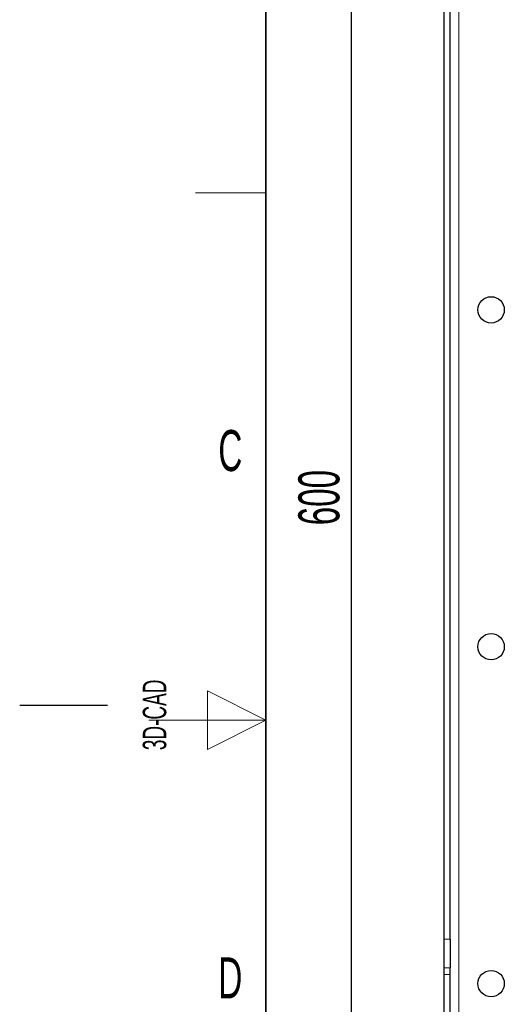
# Model space of a CAD drawing. Header units: millimetres. Extents: x 5 to 418, y 2 to 292.
# Tile 9 of 50: x 5 to 46, y 123 to 207. Entities that reach past the tile are written whole.
import ezdxf

# ---------------------------------------------------------------- set-up
doc = ezdxf.new("R2010")
doc.units = ezdxf.units.MM
doc.layers.add('SLD-0', color=7, linetype='Continuous')
doc.styles.add('SLDTEXTSTYLE1', font='TXT', dxfattribs={"width": 0.605})
doc.dimstyles.new('SLDDIMSTYLE0', dxfattribs={"dimtxt": 3.5, "dimasz": 3.5, "dimexe": 0, "dimexo": 0.0625, "dimgap": 0.875, "dimtad": 1, "dimlfac": 4, "dimrnd": 1e-09, "dimzin": 12, "dimdsep": 46, "dimtxsty": 'SLDTEXTSTYLE1', "dimsah": 1, "dimcen": 0.09, "dimadec": 0, "dimazin": 3, "dimtfac": 1, "dimtofl": 0, "dimtmove": 0, "dimatfit": 3, "dimfxl": 1, "dimfrac": 2, "dimtolj": 1, "dimtzin": 12, "dimarcsym": 0})

# ---------------------------------------------------------------- blocks, each defined once
blk = doc.blocks.new('_D_1')
at = {"layer": 'SLD-0', "color": 7}
for p, q in [((42.446, 242.881), (32.273, 242.881)), ((33.273, 242.881), (33.273, 92.881)), ((42.446, 92.881), (32.273, 92.881))]:
    blk.add_line(p, q, dxfattribs=at)
for points in [[(33.273, 242.881), (32.813, 239.381), (33.733, 239.381)], [(33.273, 92.881), (33.733, 96.381), (32.813, 96.381)]]:
    blk.add_solid(points, dxfattribs=at)
at = {"layer": 'SLD-0', "color": 7, "insert": (28.761, 163.871), "char_height": 3.5, "attachment_point": 1, "rotation": 90, "style": 'SLDTEXTSTYLE1'}
blk.add_mtext('600', dxfattribs=at)

msp = doc.modelspace()

# ---------------------------------------------------------------- linework, layer by layer
at = {"color": 7, "linetype": 'Continuous', "lineweight": 18}
for p, q in [((42.4461, 92.8814), (42.4461, 242.8815)), ((41.1961, 128.5528), (41.6961, 128.5528)), ((41.6961, 126.0907), (41.1961, 126.0907)), ((41.6961, 125.5305), (41.1961, 125.5305))]:
    msp.add_line(p, q, dxfattribs=at)
at = {"color": 7, "linetype": 'Continuous', "lineweight": 25}
for p, q in [((41.1961, 128.5528), (41.1961, 216.9601)), ((41.6961, 128.5528), (41.6961, 216.9601)), ((41.1961, 126.0907), (41.1961, 128.5528)), ((41.6961, 128.5528), (41.6961, 126.0907)), ((41.1961, 125.5305), (41.1961, 126.0907)), ((41.6961, 125.5305), (41.6961, 126.0907)), ((41.1961, 115.6824), (41.1961, 125.5305)), ((41.6961, 115.6824), (41.6961, 125.5305))]:
    msp.add_line(p, q, dxfattribs=at)
for centre in [(45.1961, 182.2565), (45.1961, 153.5065), (45.1961, 124.7565)]:
    msp.add_circle(centre, 1.125, dxfattribs=at)
at = {"layer": 'SLD-0', "lineweight": 35}
msp.add_line((26, 282.5), (26, 12), dxfattribs=at)
at = {"layer": 'SLD-0', "lineweight": 18}
for p, q in [((20, 192.25), (26, 192.25)), ((26, 147.25), (21, 149.75)), ((21, 149.75), (21, 144.75)), ((16, 147.25), (26, 147.25)), ((21, 144.75), (26, 147.25))]:
    msp.add_line(p, q, dxfattribs=at)
at = {"layer": 'SLD-0'}
msp.add_line((12.5, 148.5), (5, 148.5), dxfattribs=at)

# ---------------------------------------------------------------- texts
at = {"layer": 'SLD-0', "char_height": 3.5, "attachment_point": 2, "style": 'SLDTEXTSTYLE1'}
for s, insert in [('C', (22.9597, 172.0011)), ('D', (22.9597, 127.0011))]:
    msp.add_mtext(s, dxfattribs=dict(at, insert=insert))
at = {"layer": 'SLD-0', "insert": (15.4939, 144.6806), "char_height": 2, "attachment_point": 1, "rotation": 90, "style": 'SLDTEXTSTYLE1'}
msp.add_mtext('3D-CAD', dxfattribs=at)

# ---------------------------------------------------------------- dimensions: what is measured, and where the dimension line sits
at = {"layer": 'SLD-0', "color": 7}
dim = msp.add_linear_dim(base=(33.273, 92.8815), p1=(42.4461, 242.8815), p2=(42.4461, 92.8815), angle=90, dimstyle='SLDDIMSTYLE0', dxfattribs=at)
dim.commit()
dim.dimension.update_dxf_attribs({"geometry": '_D_1', "text_midpoint": (33.273, 167.8815), "dimtype": 160})

doc.saveas('drawing.dxf')
